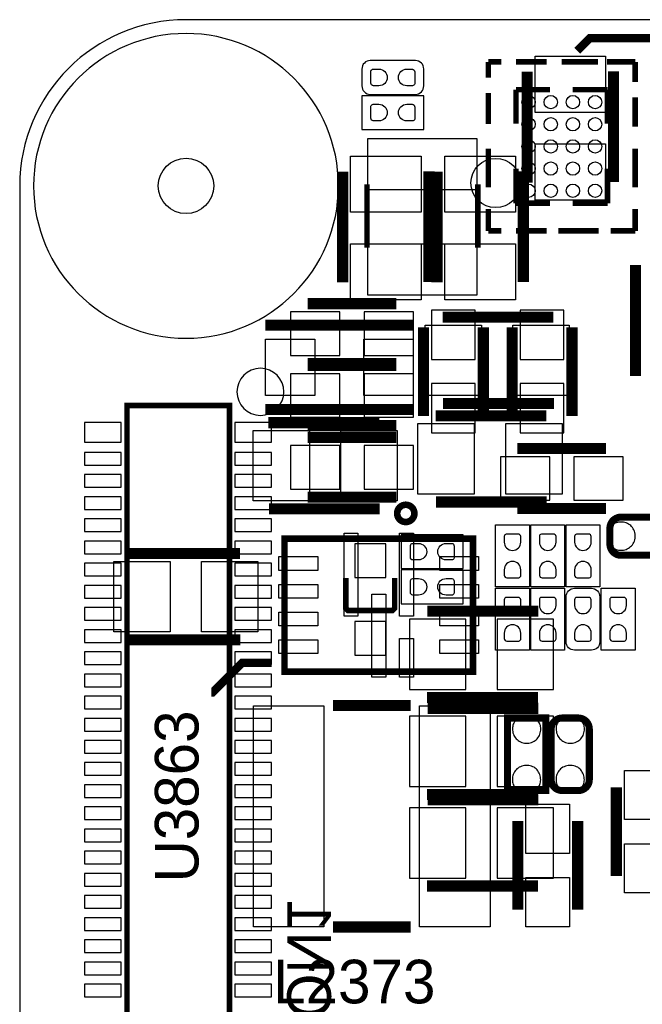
# Model space of a CAD drawing. Extents: x 0 to 69.8, y 0 to 65.
# Tile 12 of 21: x 0 to 11.2, y 47.2 to 65. Entities that reach past the tile are written whole.
import ezdxf

# ---------------------------------------------------------------- set-up
doc = ezdxf.new("R2010")
doc.units = 0
for name, color, linetype in [('BG_OUTLINE', 254, 'CONTINUOUS'), ('PG_SILKSCREEN_BOTTOM', 12, 'CONTINUOUS'), ('PG_SILKSCREEN_TOP', 254, 'CONTINUOUS'), ('PIN_BOTTOM', 1, 'CONTINUOUS'), ('PIN_TOP', 110, 'CONTINUOUS'), ('RKO_ALL', 23, 'CONTINUOUS')]:
    doc.layers.add(name, color=color, linetype=linetype)

msp = doc.modelspace()

# ---------------------------------------------------------------- linework, layer by layer
at = {"layer": 'BG_OUTLINE'}
msp.add_lwpolyline([(2.999994, 0), (51.999998, 0, 0.414213), (54.999992, 2.999994), (54.999992, 62.000003, 0.414213), (51.999998, 64.999997), (2.999994, 64.999997, 0.414213), (0, 62.000003), (0, 2.999994, 0.414212)], format="xyb", close=True, dxfattribs=at)
at = {"layer": 'PG_SILKSCREEN_BOTTOM'}
for points, const_width in [([(12.7, 64.6684), (10.287, 64.6684), (10.0584, 64.4398)], 0.1524), ([(8.453984, 64.237591), (8.453984, 63.95339)], 0.1), ([(8.453984, 64.237591), (8.686698, 64.237591)], 0.1), ([(9.507195, 64.237591), (8.950274, 64.237591)], 0.1), ([(10.430078, 64.237591), (9.77458, 64.237591)], 0.1), ([(11.103991, 64.237591), (10.592384, 64.237591)], 0.1), ([(11.103991, 64.237591), (11.103991, 63.876479)], 0.1), ([(8.453984, 63.673787), (8.453984, 63.116993)], 0.1), ([(8.953983, 63.737592), (9.567393, 63.737592)], 0.1), ([(8.953983, 63.737592), (8.953983, 63.120295)], 0.1), ([(10.603992, 63.737592), (9.976282, 63.737592)], 0.1), ([(10.603992, 63.737592), (10.603992, 63.120295)], 0.1), ([(11.103991, 63.066981), (11.103991, 63.599898)], 0.1), ([(8.453984, 62.671477), (8.453984, 61.971479)], 0.1), ([(11.103991, 62.671477), (11.103991, 61.971479)], 0.1), ([(8.953983, 61.687583), (8.953983, 62.313693)], 0.1), ([(10.603992, 61.687583), (10.603992, 62.313693)], 0.1), ([(6.264402, 62.026317), (6.264402, 60.885502)], 0.100101), ([(8.264398, 62.026317), (8.264398, 60.885502)], 0.100101), ([(8.953983, 61.687583), (9.567393, 61.687583)], 0.1), ([(10.603992, 61.687583), (9.976282, 61.687583)], 0.1), ([(8.453984, 61.187584), (8.453984, 61.580497)], 0.1), ([(11.103991, 61.187584), (11.103991, 61.580497)], 0.1), ([(8.453984, 61.187584), (8.686698, 61.187584)], 0.1), ([(9.507195, 61.187584), (8.950274, 61.187584)], 0.1), ([(10.445877, 61.187584), (9.713976, 61.187584)], 0.1), ([(11.103991, 61.187584), (10.659593, 61.187584)], 0.1), ([(11.109681, 60.570897), (11.109681, 58.570901)], 0.2), ([(6.794398, 59.874404), (5.194376, 59.874404)], 0.2), ([(7.283196, 59.448598), (7.283196, 57.848602)], 0.2), ([(8.363204, 59.448598), (8.363204, 57.848602)], 0.2), ([(8.883396, 59.448624), (8.883396, 57.848602)], 0.2), ([(9.963404, 59.448624), (9.963404, 57.848602)], 0.2), ([(6.794398, 58.794396), (5.194376, 58.794396)], 0.2), ([(6.794398, 58.756804), (5.194402, 58.756804)], 0.2), ([(1.934997, 58.034606), (1.934997, 36.514608), (3.785006, 36.514608), (3.785006, 58.034606), (1.934997, 58.034606)], 0.1), ([(6.794398, 57.676796), (5.194402, 57.676796)], 0.2), ([(6.794398, 57.461404), (5.194402, 57.461404)], 0.2), ([(10.578998, 57.258179), (8.979002, 57.258179)], 0.2), ([(6.794398, 56.381396), (5.194402, 56.381396)], 0.2), ([(10.578998, 56.178196), (8.979002, 56.178196)], 0.2), ([(6.764604, 54.923792), (6.764604, 54.37378), (6.724599, 54.333775), (5.924601, 54.333775), (5.884596, 54.37378), (5.884596, 54.923792)], 0.1), ([(7.356196, 54.322218), (9.356192, 54.322218)], 0.2), ([(7.348195, 52.765198), (9.348191, 52.765198)], 0.2), ([(7.356704, 52.570101), (9.3567, 52.570101)], 0.2), ([(7.348703, 51.013106), (9.348699, 51.013106)], 0.2), ([(7.356704, 50.919101), (9.356725, 50.919101)], 0.2), ([(7.348703, 49.362106), (9.348724, 49.362106)], 0.2)]:
    msp.add_lwpolyline(points, dxfattribs=dict(at, const_width=const_width))
msp.add_lwpolyline([(6.654952, 64.262102), (6.324752, 64.262102, 0.414223), (6.172352, 64.109702), (6.172352, 63.804902, 0.414234), (6.324752, 63.652502), (7.137552, 63.652502, 0.414204), (7.289952, 63.804902), (7.289952, 64.109702, 0.414193), (7.137552, 64.262102), (6.553352, 64.262102)], format="xyb", dxfattribs=at)
for points in [[(7.2898, 63.0174), (7.2898, 63.627), (6.1722, 63.627), (6.1722, 63.0174), (7.2898, 63.0174)], [(8.001025, 55.0926), (8.001025, 55.7022), (6.883425, 55.7022), (6.883425, 55.0926), (8.001025, 55.0926)], [(6.883425, 55.0672), (6.883425, 54.4576), (8.001025, 54.4576), (8.001025, 55.0672), (6.883425, 55.0672)]]:
    msp.add_lwpolyline(points, dxfattribs=at)
msp.add_lwpolyline([(4.766488, 58.282611, 1), (3.917912, 58.282589, 1)], format="xyb", close=True, dxfattribs=at)
at = {"layer": 'PG_SILKSCREEN_TOP'}
for points, const_width in [([(10.710901, 62.068304), (10.710901, 64.0683)], 0.2), ([(9.153881, 62.060303), (9.153881, 64.060299)], 0.2), ([(5.826506, 60.256903), (5.826506, 62.256899)], 0.2), ([(7.383501, 60.264904), (7.383501, 62.2649)], 0.2), ([(7.528306, 60.256903), (7.528306, 62.256924)], 0.2), ([(9.085301, 60.264904), (9.085301, 62.264925)], 0.2), ([(7.628128, 59.629294), (9.628124, 59.629294)], 0.2), ([(4.4323, 59.4868), (7.0993, 59.4868)], 0.2), ([(7.636104, 58.072299), (9.636125, 58.072299)], 0.2), ([(4.4323, 57.9628), (7.0993, 57.9628)], 0.2), ([(7.501103, 57.851319), (9.501099, 57.851319)], 0.2), ([(6.486296, 57.726301), (4.4863, 57.726301)], 0.2), ([(7.509104, 56.294325), (9.5091, 56.294325)], 0.2), ([(6.494297, 56.169306), (4.494301, 56.169306)], 0.2), ([(8.177098, 55.632198), (8.177098, 53.232202), (4.776902, 53.232202), (4.776902, 55.632198), (8.177098, 55.632198)], 0.119888), ([(3.972204, 55.363618), (1.972208, 55.363618)], 0.2), ([(3.980205, 53.806598), (1.980209, 53.806598)], 0.2), ([(3.4544, 52.8574), (3.4798, 52.8574), (4.0132, 53.3908), (4.5466, 53.3908)], 0.1524), ([(7.049999, 52.622196), (5.650001, 52.622196)], 0.2), ([(9.4885, 52.395298), (9.4885, 51.085293), (8.7995, 51.085293), (8.7995, 52.395298), (9.4885, 52.395298)], 0.127), ([(10.762996, 49.542802), (10.762996, 51.142798)], 0.2), ([(8.984996, 48.933202), (8.984996, 50.533198)], 0.2), ([(10.064979, 48.933202), (10.064979, 50.533198)], 0.2), ([(7.049999, 48.622179), (5.650001, 48.622179)], 0.2)]:
    msp.add_lwpolyline(points, dxfattribs=dict(at, const_width=const_width))
for points, const_width in [([(7.119899, 56.08828, 0.999979), (6.808978, 56.08828, 1.000021), (7.119899, 56.08828)], 0.119888), ([(10.847476, 56.0213), (11.757482, 56.0213, -0.414226), (11.957482, 55.821301), (11.957482, 55.532325, -0.414225), (11.757482, 55.332325), (10.847476, 55.332325, -0.414219), (10.647477, 55.532325), (10.647477, 55.821301, -0.414219), (10.847476, 56.0213)], 0.127), ([(10.275875, 52.195273), (10.275875, 51.285292, -0.414226), (10.075875, 51.085293), (9.786874, 51.085293, -0.414214), (9.586874, 51.285292), (9.586874, 52.195273, -0.414218), (9.786874, 52.395272), (10.075875, 52.395272, -0.41423), (10.275875, 52.195273)], 0.127)]:
    msp.add_lwpolyline(points, format="xyb", dxfattribs=dict(at, const_width=const_width))
for points in [[(8.5852, 55.88), (9.1948, 55.88), (9.1948, 54.7624), (8.5852, 54.7624), (8.5852, 55.88)], [(9.8298, 54.7624), (9.2202, 54.7624), (9.2202, 55.88), (9.8298, 55.88), (9.8298, 54.7624)], [(10.4648, 54.7624), (9.8552, 54.7624), (9.8552, 55.88), (10.4648, 55.88), (10.4648, 54.7624)], [(8.5852, 54.737025), (9.1948, 54.737025), (9.1948, 53.619425), (8.5852, 53.619425), (8.5852, 54.737025)], [(9.8298, 53.6194), (9.2202, 53.6194), (9.2202, 54.737), (9.8298, 54.737), (9.8298, 53.6194)], [(11.0998, 53.6194), (10.4902, 53.6194), (10.4902, 54.737), (11.0998, 54.737), (11.0998, 53.6194)]]:
    msp.add_lwpolyline(points, dxfattribs=at)
msp.add_lwpolyline([(10.464902, 54.102127), (10.464902, 53.771927, -0.414191), (10.312502, 53.619527), (10.007702, 53.619527, -0.414205), (9.855302, 53.771927), (9.855302, 54.584727, -0.414236), (10.007702, 54.737127), (10.312502, 54.737127, -0.414223), (10.464902, 54.584727), (10.464902, 54.000527)], format="xyb", dxfattribs=at)
at = {"layer": 'PIN_BOTTOM'}
for points in [[(6.480962, 63.807213), (6.379362, 63.807213, -0.376179), (6.336868, 63.855702), (6.336868, 64.071602, -0.366061), (6.379362, 64.10739), (6.480962, 64.10739, -0.999182)], [(6.981342, 64.10739), (7.082942, 64.10739, -0.376179), (7.125437, 64.058902), (7.125437, 63.843002, -0.366061), (7.082942, 63.807213), (6.981342, 63.807213, -0.999182)], [(6.48081, 63.172111), (6.37921, 63.172111, -0.376179), (6.336716, 63.2206), (6.336716, 63.4365, -0.366061), (6.37921, 63.472289), (6.48081, 63.472289, -0.999182)], [(6.98119, 63.472289), (7.08279, 63.472289, -0.376179), (7.125284, 63.4238), (7.125284, 63.2079, -0.366061), (7.08279, 63.172111), (6.98119, 63.172111, -0.999182)], [(7.192035, 55.247311), (7.090435, 55.247311, -0.376179), (7.047941, 55.2958), (7.047941, 55.5117, -0.366061), (7.090435, 55.547489), (7.192035, 55.547489, -0.999182)], [(7.692415, 55.547489), (7.794015, 55.547489, -0.376179), (7.83651, 55.499), (7.83651, 55.2831, -0.366061), (7.794015, 55.247311), (7.692415, 55.247311, -0.999182)], [(7.192035, 54.612311), (7.090435, 54.612311, -0.376179), (7.047941, 54.6608), (7.047941, 54.8767, -0.366061), (7.090435, 54.912489), (7.192035, 54.912489, -0.999182)], [(7.692415, 54.912489), (7.794015, 54.912489, -0.376179), (7.83651, 54.864), (7.83651, 54.6481, -0.366061), (7.794015, 54.612311), (7.692415, 54.612311, -0.999182)]]:
    msp.add_lwpolyline(points, format="xyb", close=True, dxfattribs=at)
for points in [[(8.255, 61.934623), (8.255, 62.849023), (6.2738, 62.849023), (6.2738, 61.934623)], [(8.255, 60.034602), (8.255, 60.949002), (6.2738, 60.949002), (6.2738, 60.034602)], [(5.7769, 59.7281), (4.8879, 59.7281), (4.8879, 58.9407), (5.7769, 58.9407)], [(6.2119, 58.9407), (7.1009, 58.9407), (7.1009, 59.7281), (6.2119, 59.7281)], [(8.2169, 58.8661), (8.2169, 59.7551), (7.4295, 59.7551), (7.4295, 58.8661)], [(9.8171, 58.8661), (9.8171, 59.7551), (9.0297, 59.7551), (9.0297, 58.8661)], [(5.7769, 58.6105), (4.8879, 58.6105), (4.8879, 57.8231), (5.7769, 57.8231)], [(6.2119, 57.8231), (7.1009, 57.8231), (7.1009, 58.6105), (6.2119, 58.6105)], [(7.4295, 58.4311), (7.4295, 57.5421), (8.2169, 57.5421), (8.2169, 58.4311)], [(9.0297, 58.4311), (9.0297, 57.5421), (9.8171, 57.5421), (9.8171, 58.4311)], [(1.830222, 57.371818), (1.830222, 57.727418), (1.169822, 57.727418), (1.169822, 57.371818)], [(4.540199, 57.371818), (4.540199, 57.727418), (3.879799, 57.727418), (3.879799, 57.371818)], [(5.7769, 57.3151), (4.8879, 57.3151), (4.8879, 56.5277), (5.7769, 56.5277)], [(6.2119, 56.5277), (7.1009, 56.5277), (7.1009, 57.3151), (6.2119, 57.3151)], [(1.830222, 56.960313), (1.830222, 57.188913), (1.169822, 57.188913), (1.169822, 56.960313)], [(4.540199, 56.960313), (4.540199, 57.188913), (3.879799, 57.188913), (3.879799, 56.960313)], [(9.5615, 57.1119), (8.6725, 57.1119), (8.6725, 56.3245), (9.5615, 56.3245)], [(9.9965, 56.3245), (10.8855, 56.3245), (10.8855, 57.1119), (9.9965, 57.1119)], [(1.830222, 56.560314), (1.830222, 56.788914), (1.169822, 56.788914), (1.169822, 56.560314)], [(4.540199, 56.560314), (4.540199, 56.788914), (3.879799, 56.788914), (3.879799, 56.560314)], [(1.830222, 56.160314), (1.830222, 56.388914), (1.169822, 56.388914), (1.169822, 56.160314)], [(4.540199, 56.160314), (4.540199, 56.388914), (3.879799, 56.388914), (3.879799, 56.160314)], [(1.830222, 55.760315), (1.830222, 55.988915), (1.169822, 55.988915), (1.169822, 55.760315)], [(4.540199, 55.760315), (4.540199, 55.988915), (3.879799, 55.988915), (3.879799, 55.760315)], [(1.830222, 55.360316), (1.830222, 55.588916), (1.169822, 55.588916), (1.169822, 55.360316)], [(4.540199, 55.360316), (4.540199, 55.588916), (3.879799, 55.588916), (3.879799, 55.360316)], [(6.604, 55.538599), (6.0452, 55.538599), (6.0452, 54.928999), (6.604, 54.928999)], [(1.830222, 54.960317), (1.830222, 55.188917), (1.169822, 55.188917), (1.169822, 54.960317)], [(4.540199, 54.960317), (4.540199, 55.188917), (3.879799, 55.188917), (3.879799, 54.960317)], [(1.830222, 54.560318), (1.830222, 54.788918), (1.169822, 54.788918), (1.169822, 54.560318)], [(4.540199, 54.560318), (4.540199, 54.788918), (3.879799, 54.788918), (3.879799, 54.560318)], [(1.830222, 54.160318), (1.830222, 54.388918), (1.169822, 54.388918), (1.169822, 54.160318)], [(4.540199, 54.160318), (4.540199, 54.388918), (3.879799, 54.388918), (3.879799, 54.160318)], [(6.604, 54.138601), (6.0452, 54.138601), (6.0452, 53.529001), (6.604, 53.529001)], [(7.031812, 54.1782), (7.031812, 52.9082), (8.047812, 52.9082), (8.047812, 54.1782)], [(8.614588, 54.1782), (8.614588, 52.9082), (9.630588, 52.9082), (9.630588, 54.1782)], [(1.830222, 53.760319), (1.830222, 53.988919), (1.169822, 53.988919), (1.169822, 53.760319)], [(4.540199, 53.760319), (4.540199, 53.988919), (3.879799, 53.988919), (3.879799, 53.760319)], [(1.830222, 53.360295), (1.830222, 53.588895), (1.169822, 53.588895), (1.169822, 53.360295)], [(4.540199, 53.360295), (4.540199, 53.588895), (3.879799, 53.588895), (3.879799, 53.360295)], [(1.830222, 52.960295), (1.830222, 53.188895), (1.169822, 53.188895), (1.169822, 52.960295)], [(4.540199, 52.960295), (4.540199, 53.188895), (3.879799, 53.188895), (3.879799, 52.960295)], [(1.830222, 52.560296), (1.830222, 52.788896), (1.169822, 52.788896), (1.169822, 52.560296)], [(4.540199, 52.560296), (4.540199, 52.788896), (3.879799, 52.788896), (3.879799, 52.560296)], [(1.830222, 52.160297), (1.830222, 52.388897), (1.169822, 52.388897), (1.169822, 52.160297)], [(4.540199, 52.160297), (4.540199, 52.388897), (3.879799, 52.388897), (3.879799, 52.160297)], [(7.03232, 52.426083), (7.03232, 51.156083), (8.04832, 51.156083), (8.04832, 52.426083)], [(8.615096, 52.426083), (8.615096, 51.156083), (9.631096, 51.156083), (9.631096, 52.426083)], [(1.830222, 51.760298), (1.830222, 51.988898), (1.169822, 51.988898), (1.169822, 51.760298)], [(4.540199, 51.760298), (4.540199, 51.988898), (3.879799, 51.988898), (3.879799, 51.760298)], [(1.830222, 51.360299), (1.830222, 51.588899), (1.169822, 51.588899), (1.169822, 51.360299)], [(4.540199, 51.360299), (4.540199, 51.588899), (3.879799, 51.588899), (3.879799, 51.360299)], [(1.830222, 50.960299), (1.830222, 51.188899), (1.169822, 51.188899), (1.169822, 50.960299)], [(4.540199, 50.960299), (4.540199, 51.188899), (3.879799, 51.188899), (3.879799, 50.960299)], [(1.830222, 50.5603), (1.830222, 50.7889), (1.169822, 50.7889), (1.169822, 50.5603)], [(4.540199, 50.5603), (4.540199, 50.7889), (3.879799, 50.7889), (3.879799, 50.5603)], [(7.03232, 50.775108), (7.03232, 49.505108), (8.04832, 49.505108), (8.04832, 50.775108)], [(8.615096, 50.775108), (8.615096, 49.505108), (9.631096, 49.505108), (9.631096, 50.775108)], [(1.830222, 50.160301), (1.830222, 50.388901), (1.169822, 50.388901), (1.169822, 50.160301)], [(4.540199, 50.160301), (4.540199, 50.388901), (3.879799, 50.388901), (3.879799, 50.160301)], [(1.830222, 49.760302), (1.830222, 49.988902), (1.169822, 49.988902), (1.169822, 49.760302)], [(4.540199, 49.760302), (4.540199, 49.988902), (3.879799, 49.988902), (3.879799, 49.760302)], [(1.830222, 49.360303), (1.830222, 49.588903), (1.169822, 49.588903), (1.169822, 49.360303)], [(4.540199, 49.360303), (4.540199, 49.588903), (3.879799, 49.588903), (3.879799, 49.360303)], [(1.830222, 48.960303), (1.830222, 49.188903), (1.169822, 49.188903), (1.169822, 48.960303)], [(4.540199, 48.960303), (4.540199, 49.188903), (3.879799, 49.188903), (3.879799, 48.960303)], [(1.830222, 48.560304), (1.830222, 48.788904), (1.169822, 48.788904), (1.169822, 48.560304)], [(4.540199, 48.560304), (4.540199, 48.788904), (3.879799, 48.788904), (3.879799, 48.560304)], [(1.830222, 48.160305), (1.830222, 48.388905), (1.169822, 48.388905), (1.169822, 48.160305)], [(4.540199, 48.160305), (4.540199, 48.388905), (3.879799, 48.388905), (3.879799, 48.160305)], [(1.830222, 47.760306), (1.830222, 47.988906), (1.169822, 47.988906), (1.169822, 47.760306)], [(4.540199, 47.760306), (4.540199, 47.988906), (3.879799, 47.988906), (3.879799, 47.760306)], [(1.830222, 47.360307), (1.830222, 47.588907), (1.169822, 47.588907), (1.169822, 47.360307)], [(4.540199, 47.360307), (4.540199, 47.588907), (3.879799, 47.588907), (3.879799, 47.360307)]]:
    msp.add_lwpolyline(points, close=True, dxfattribs=at)
for centre, radius in [((9.179077, 63.512675), 0.120002), ((9.579077, 63.512675), 0.120002), ((9.978873, 63.512675), 0.120002), ((10.378872, 63.512675), 0.120002), ((9.179077, 63.112574), 0.120002), ((9.579077, 63.112574), 0.120002), ((9.978873, 63.112574), 0.120002), ((10.378872, 63.112574), 0.120002), ((9.179077, 62.712575), 0.120002), ((9.579077, 62.712575), 0.120002), ((9.978873, 62.712575), 0.120002), ((10.378872, 62.712575), 0.120002), ((2.999994, 62.000003), 0.499999), ((8.5852, 62.0522), 0.4445), ((9.179077, 62.312575), 0.120002), ((9.579077, 62.312575), 0.120002), ((9.978873, 62.312575), 0.120002), ((10.378872, 62.312575), 0.120002), ((9.179077, 61.912475), 0.120002), ((9.579077, 61.912475), 0.120002), ((9.978873, 61.912475), 0.120002), ((10.378872, 61.912475), 0.120002)]:
    msp.add_circle(centre, radius, dxfattribs=at)
at = {"layer": 'PIN_TOP'}
for points in [[(10.566883, 63.326696), (9.296883, 63.326696), (9.296883, 64.342696), (10.566883, 64.342696)], [(10.566883, 61.74392), (9.296883, 61.74392), (9.296883, 62.75992), (10.566883, 62.75992)], [(7.239508, 61.523296), (5.969508, 61.523296), (5.969508, 62.539296), (7.239508, 62.539296)], [(8.941308, 61.523296), (7.671308, 61.523296), (7.671308, 62.539296), (8.941308, 62.539296)], [(7.239508, 59.94052), (5.969508, 59.94052), (5.969508, 60.95652), (7.239508, 60.95652)], [(8.941308, 59.94052), (7.671308, 59.94052), (7.671308, 60.95652), (8.941308, 60.95652)], [(7.31172, 58.216292), (7.31172, 59.486292), (8.32772, 59.486292), (8.32772, 58.216292)], [(8.894496, 58.216292), (8.894496, 59.486292), (9.910496, 59.486292), (9.910496, 58.216292)], [(5.3213, 58.2168), (4.4323, 58.2168), (4.4323, 59.2328), (5.3213, 59.2328)], [(7.0993, 58.2168), (6.2103, 58.2168), (6.2103, 59.2328), (7.0993, 59.2328)], [(7.18472, 56.438317), (7.18472, 57.708317), (8.20072, 57.708317), (8.20072, 56.438317)], [(8.767496, 56.438317), (8.767496, 57.708317), (9.783496, 57.708317), (9.783496, 56.438317)], [(5.227904, 57.582308), (5.227904, 56.312308), (4.211904, 56.312308), (4.211904, 57.582308)], [(6.81068, 57.582308), (6.81068, 56.312308), (5.79468, 56.312308), (5.79468, 57.582308)], [(10.820476, 55.42313), (10.844581, 55.421835), (10.868482, 55.42313), (10.892282, 55.426127), (10.91598, 55.431436), (10.938764, 55.439132), (10.960887, 55.44853), (10.981969, 55.459935), (11.002086, 55.473117), (11.020882, 55.488332), (11.038383, 55.504817), (11.05408, 55.52313), (11.068075, 55.542713), (11.07948, 55.565523), (11.088675, 55.589424), (11.095482, 55.614113), (11.100384, 55.639233), (11.102569, 55.664633), (11.102569, 55.690033), (11.100384, 55.715433), (11.095482, 55.74063), (11.088675, 55.765217), (11.07948, 55.789119), (11.068075, 55.811928), (11.054588, 55.831715), (11.039373, 55.850333), (11.022381, 55.867325), (11.003585, 55.882515), (10.983773, 55.896027), (10.962386, 55.907432), (10.940288, 55.91683), (10.917479, 55.923917), (10.893882, 55.928819), (10.869981, 55.931333), (10.845876, 55.931613), (10.823981, 55.931816), (10.802366, 55.92953), (10.781081, 55.925237), (10.760481, 55.918633), (10.740365, 55.909718), (10.721569, 55.899025), (10.704068, 55.886325), (10.687863, 55.871923), (10.67308, 55.855616), (10.66038, 55.838115), (10.649483, 55.819319), (10.640568, 55.799533), (10.633786, 55.77873), (10.629367, 55.757318), (10.627182, 55.735728), (10.627182, 55.619117), (10.629163, 55.597831), (10.633786, 55.576724), (10.640365, 55.556226), (10.648975, 55.536617), (10.659669, 55.517821), (10.672064, 55.500321), (10.686288, 55.484319), (10.702265, 55.469815), (10.719587, 55.457115), (10.73818, 55.446219), (10.757687, 55.437024), (10.777982, 55.430217), (10.799064, 55.425619)], [(5.851893, 55.732108), (6.101905, 55.732108), (6.101905, 54.232111), (5.851893, 54.232111)], [(6.852094, 55.732108), (7.102107, 55.732108), (7.102107, 54.232111), (6.852094, 54.232111)], [(4.676889, 55.307293), (5.376888, 55.307293), (5.376888, 55.057281), (4.676889, 55.057281)], [(7.577112, 55.307293), (8.277111, 55.307293), (8.277111, 55.057281), (7.577112, 55.057281)], [(2.713812, 55.2196), (2.713812, 53.9496), (1.697812, 53.9496), (1.697812, 55.2196)], [(4.296588, 55.2196), (4.296588, 53.9496), (3.280588, 53.9496), (3.280588, 55.2196)], [(4.676889, 54.807117), (5.376888, 54.807117), (5.376888, 54.557105), (4.676889, 54.557105)], [(7.577112, 54.807117), (8.277111, 54.807117), (8.277111, 54.557105), (7.577112, 54.557105)], [(6.351994, 54.632289), (6.602006, 54.632289), (6.602006, 53.132292), (6.351994, 53.132292)], [(4.676889, 54.307295), (5.376888, 54.307295), (5.376888, 54.057283), (4.676889, 54.057283)], [(7.577112, 54.307295), (8.277111, 54.307295), (8.277111, 54.057283), (7.577112, 54.057283)], [(4.676889, 53.807119), (5.376888, 53.807119), (5.376888, 53.557107), (4.676889, 53.557107)], [(6.852094, 53.832189), (7.102107, 53.832189), (7.102107, 53.13219), (6.852094, 53.13219)], [(7.577112, 53.807119), (8.277111, 53.807119), (8.277111, 53.557107), (7.577112, 53.557107)], [(5.485003, 52.6161), (5.485003, 48.6283), (4.215003, 48.6283), (4.215003, 52.6161)], [(8.484997, 52.6161), (8.484997, 48.6283), (7.214997, 48.6283), (7.214997, 52.6161)], [(8.890305, 52.222298), (8.889009, 52.198194), (8.890305, 52.174292), (8.893302, 52.150493), (8.898611, 52.126794), (8.906307, 52.104011), (8.915705, 52.081887), (8.927109, 52.060805), (8.940292, 52.040688), (8.955507, 52.021892), (8.971991, 52.004392), (8.990305, 51.988695), (9.009888, 51.974699), (9.032697, 51.963295), (9.056599, 51.9541), (9.081287, 51.947293), (9.106408, 51.94239), (9.131808, 51.940206), (9.157208, 51.940206), (9.182608, 51.94239), (9.207805, 51.947293), (9.232392, 51.9541), (9.256293, 51.963295), (9.279103, 51.974699), (9.298889, 51.988187), (9.317507, 52.003401), (9.3345, 52.020394), (9.349689, 52.03919), (9.363202, 52.059002), (9.374607, 52.080389), (9.384005, 52.102487), (9.391091, 52.125296), (9.395993, 52.148892), (9.398508, 52.172794), (9.398787, 52.196898), (9.398991, 52.218793), (9.396705, 52.240409), (9.392412, 52.261694), (9.385808, 52.282293), (9.376893, 52.30241), (9.366199, 52.321206), (9.353499, 52.338707), (9.339097, 52.354912), (9.322791, 52.369695), (9.30529, 52.382395), (9.286494, 52.393291), (9.266707, 52.402207), (9.245905, 52.408988), (9.224493, 52.413408), (9.202903, 52.415592), (9.086291, 52.415592), (9.065006, 52.413611), (9.043899, 52.408988), (9.023401, 52.40241), (9.003792, 52.393799), (8.984996, 52.383106), (8.967495, 52.370711), (8.951493, 52.356487), (8.93699, 52.34051), (8.92429, 52.323187), (8.913393, 52.304594), (8.904199, 52.285087), (8.897391, 52.264793), (8.892794, 52.243711)], [(9.677679, 52.222273), (9.676384, 52.198168), (9.677679, 52.174267), (9.680677, 52.150467), (9.685985, 52.126769), (9.693681, 52.103985), (9.703079, 52.081862), (9.714484, 52.06078), (9.727667, 52.040663), (9.742881, 52.021867), (9.759366, 52.004366), (9.777679, 51.988669), (9.797263, 51.974674), (9.820072, 51.963269), (9.843973, 51.954074), (9.868662, 51.947267), (9.893783, 51.942365), (9.919183, 51.940181), (9.944583, 51.940181), (9.969983, 51.942365), (9.995179, 51.947267), (10.019767, 51.954074), (10.043668, 51.963269), (10.066477, 51.974674), (10.086264, 51.988161), (10.104882, 52.003376), (10.121875, 52.020368), (10.137064, 52.039164), (10.150577, 52.058976), (10.161981, 52.080363), (10.171379, 52.102461), (10.178466, 52.12527), (10.183368, 52.148867), (10.185883, 52.172768), (10.186162, 52.196873), (10.186365, 52.218768), (10.184079, 52.240383), (10.179787, 52.261668), (10.173183, 52.282268), (10.164267, 52.302385), (10.153574, 52.321181), (10.140874, 52.338681), (10.126472, 52.354886), (10.110165, 52.369669), (10.092665, 52.382369), (10.073869, 52.393266), (10.054082, 52.402181), (10.033279, 52.408963), (10.011867, 52.413383), (9.990277, 52.415567), (9.873666, 52.415567), (9.852381, 52.413586), (9.831273, 52.408963), (9.810775, 52.402384), (9.791167, 52.393774), (9.772371, 52.38308), (9.75487, 52.370685), (9.738868, 52.356461), (9.724365, 52.340485), (9.711665, 52.323162), (9.700768, 52.304569), (9.691573, 52.285062), (9.684766, 52.264767), (9.680169, 52.243685)], [(9.397695, 51.257302), (9.398991, 51.281406), (9.397695, 51.305308), (9.394698, 51.329107), (9.389389, 51.352806), (9.381693, 51.375589), (9.372295, 51.397713), (9.360891, 51.418795), (9.347708, 51.438912), (9.332493, 51.457708), (9.316009, 51.475208), (9.297695, 51.490905), (9.278112, 51.504901), (9.255303, 51.516305), (9.231401, 51.5255), (9.206713, 51.532307), (9.181592, 51.53721), (9.156192, 51.539394), (9.130792, 51.539394), (9.105392, 51.53721), (9.080195, 51.532307), (9.055608, 51.5255), (9.031707, 51.516305), (9.008897, 51.504901), (8.989111, 51.491413), (8.970493, 51.476199), (8.9535, 51.459206), (8.938311, 51.44041), (8.924798, 51.420598), (8.913393, 51.399211), (8.903995, 51.377113), (8.896909, 51.354304), (8.892007, 51.330708), (8.889492, 51.306806), (8.889213, 51.282702), (8.889009, 51.260807), (8.891295, 51.239191), (8.895588, 51.217906), (8.902192, 51.197307), (8.911107, 51.17719), (8.921801, 51.158394), (8.934501, 51.140893), (8.948903, 51.124688), (8.965209, 51.109905), (8.98271, 51.097205), (9.001506, 51.086309), (9.021293, 51.077393), (9.042095, 51.070612), (9.063507, 51.066192), (9.085097, 51.064008), (9.201709, 51.064008), (9.222994, 51.065989), (9.244101, 51.070612), (9.264599, 51.07719), (9.284208, 51.085801), (9.303004, 51.096494), (9.320505, 51.108889), (9.336507, 51.123113), (9.35101, 51.13909), (9.36371, 51.156413), (9.374607, 51.175006), (9.383801, 51.194513), (9.390609, 51.214807), (9.395206, 51.235889)], [(10.18507, 51.257276), (10.186365, 51.281381), (10.18507, 51.305282), (10.182073, 51.329082), (10.176764, 51.35278), (10.169068, 51.375564), (10.15967, 51.397687), (10.148265, 51.418769), (10.135083, 51.438886), (10.119868, 51.457682), (10.103383, 51.475183), (10.08507, 51.49088), (10.065487, 51.504875), (10.042677, 51.51628), (10.018776, 51.525475), (9.994087, 51.532282), (9.968967, 51.537184), (9.943567, 51.539369), (9.918167, 51.539369), (9.892767, 51.537184), (9.86757, 51.532282), (9.842983, 51.525475), (9.819081, 51.51628), (9.796272, 51.504875), (9.776485, 51.491388), (9.757867, 51.476173), (9.740875, 51.459181), (9.725685, 51.440385), (9.712173, 51.420573), (9.700768, 51.399186), (9.69137, 51.377088), (9.684283, 51.354279), (9.679381, 51.330682), (9.676867, 51.306781), (9.676587, 51.282676), (9.676384, 51.260781), (9.67867, 51.239166), (9.682963, 51.217881), (9.689567, 51.197281), (9.698482, 51.177165), (9.709175, 51.158369), (9.721875, 51.140868), (9.736277, 51.124663), (9.752584, 51.10988), (9.770085, 51.09718), (9.788881, 51.086283), (9.808667, 51.077368), (9.82947, 51.070586), (9.850882, 51.066167), (9.872472, 51.063982), (9.989083, 51.063982), (10.010369, 51.065963), (10.031476, 51.070586), (10.051974, 51.077165), (10.071583, 51.085775), (10.090379, 51.096469), (10.107879, 51.108864), (10.123881, 51.123088), (10.138385, 51.139065), (10.151085, 51.156387), (10.161981, 51.17498), (10.171176, 51.194487), (10.177983, 51.214782), (10.182581, 51.235864)], [(10.9093, 50.5603), (10.9093, 51.4493), (11.6967, 51.4493), (11.6967, 50.5603)], [(9.1313, 49.9507), (9.1313, 50.8397), (9.9187, 50.8397), (9.9187, 49.9507)], [(11.6967, 50.1253), (11.6967, 49.2363), (10.9093, 49.2363), (10.9093, 50.1253)], [(9.9187, 49.5157), (9.9187, 48.6267), (9.1313, 48.6267), (9.1313, 49.5157)]]:
    msp.add_lwpolyline(points, close=True, dxfattribs=at)
for points in [[(9.040089, 55.57139), (9.040089, 55.67299, 0.376179), (8.9916, 55.715484), (8.7757, 55.715484, 0.366061), (8.739911, 55.67299), (8.739911, 55.57139, 0.999182)], [(9.675089, 55.57139), (9.675089, 55.67299, 0.376179), (9.6266, 55.715484), (9.4107, 55.715484, 0.366061), (9.374911, 55.67299), (9.374911, 55.57139, 0.999182)], [(10.310089, 55.57139), (10.310089, 55.67299, 0.376179), (10.2616, 55.715484), (10.0457, 55.715484, 0.366061), (10.009911, 55.67299), (10.009911, 55.57139, 0.999182)], [(8.739911, 55.07101), (8.739911, 54.96941, 0.376179), (8.7884, 54.926916), (9.0043, 54.926916, 0.366061), (9.040089, 54.96941), (9.040089, 55.07101, 0.999182)], [(9.374911, 55.07101), (9.374911, 54.96941, 0.376179), (9.4234, 54.926916), (9.6393, 54.926916, 0.366061), (9.675089, 54.96941), (9.675089, 55.07101, 0.999182)], [(10.009911, 55.07101), (10.009911, 54.96941, 0.376179), (10.0584, 54.926916), (10.2743, 54.926916, 0.366061), (10.310089, 54.96941), (10.310089, 55.07101, 0.999182)], [(9.040089, 54.428415), (9.040089, 54.530015, 0.376179), (8.9916, 54.57251), (8.7757, 54.57251, 0.366061), (8.739911, 54.530015), (8.739911, 54.428415, 0.999182)], [(9.675089, 54.42839), (9.675089, 54.52999, 0.376179), (9.6266, 54.572484), (9.4107, 54.572484, 0.366061), (9.374911, 54.52999), (9.374911, 54.42839, 0.999182)], [(10.31019, 54.428517), (10.31019, 54.530117, 0.376179), (10.261702, 54.572611), (10.045802, 54.572611, 0.366061), (10.010013, 54.530117), (10.010013, 54.428517, 0.999182)], [(10.945089, 54.42839), (10.945089, 54.52999, 0.376179), (10.8966, 54.572484), (10.6807, 54.572484, 0.366061), (10.644911, 54.52999), (10.644911, 54.42839, 0.999182)], [(8.739911, 53.928035), (8.739911, 53.826435, 0.376179), (8.7884, 53.783941), (9.0043, 53.783941, 0.366061), (9.040089, 53.826435), (9.040089, 53.928035, 0.999182)], [(9.374911, 53.92801), (9.374911, 53.82641, 0.376179), (9.4234, 53.783916), (9.6393, 53.783916, 0.366061), (9.675089, 53.82641), (9.675089, 53.92801, 0.999182)], [(10.010013, 53.928137), (10.010013, 53.826537, 0.376179), (10.058502, 53.784043), (10.274402, 53.784043, 0.366061), (10.31019, 53.826537), (10.31019, 53.928137, 0.999182)], [(10.644911, 53.92801), (10.644911, 53.82641, 0.376179), (10.6934, 53.783916), (10.9093, 53.783916, 0.366061), (10.945089, 53.82641), (10.945089, 53.92801, 0.999182)]]:
    msp.add_lwpolyline(points, format="xyb", close=True, dxfattribs=at)
msp.add_circle((2.999994, 62.000003), 0.499999, dxfattribs=at)
at = {"layer": 'RKO_ALL'}
msp.add_lwpolyline([(5.750001, 62.000003, 1), (0.249999, 61.999997, 1)], format="xyb", close=True, dxfattribs=at)

# ---------------------------------------------------------------- texts
at = {"layer": 'PG_SILKSCREEN_BOTTOM', "text_generation_flag": 2}
msp.add_text('CON1', height=0.7874, rotation=270, dxfattribs=at).set_placement((4.826, 46.2026))
at = {"layer": 'PG_SILKSCREEN_TOP'}
msp.add_text('U3863', height=0.7874, rotation=90, dxfattribs=at).set_placement((3.2258, 49.4284))
msp.add_text('L2373', height=0.7874, dxfattribs=at).set_placement((4.572, 47.244))

doc.saveas('drawing.dxf')
